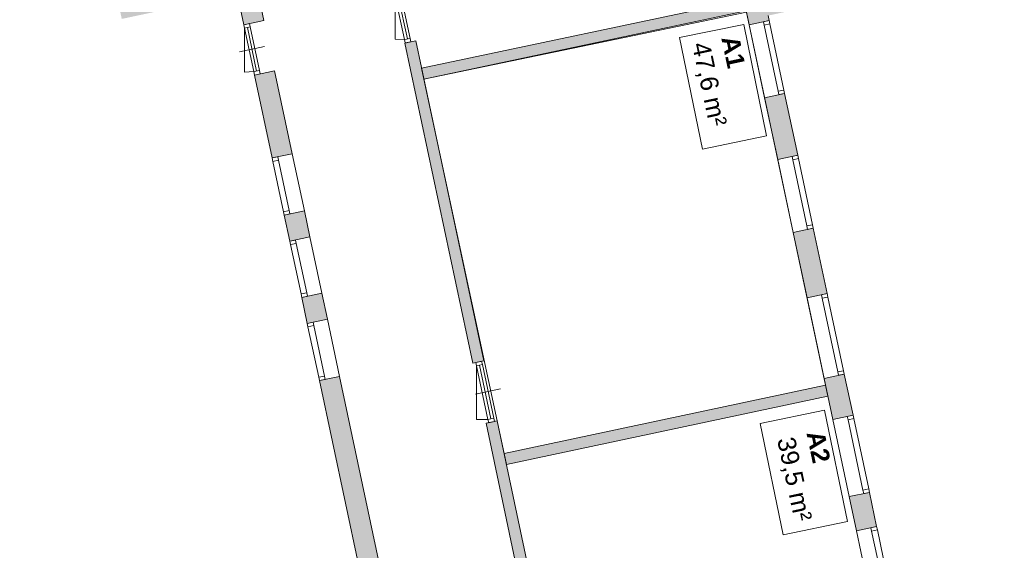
# Model space of a CAD drawing. Header units: millimetres. Extents: x 755778 to 1537169, y 90093 to 392038.
# Tile 36 of 134: x 774161 to 793328, y 313914 to 324240. Entities that reach past the tile are written whole.
import ezdxf

# ---------------------------------------------------------------- set-up
doc = ezdxf.new("R2010")
doc.units = ezdxf.units.MM
doc.layers.add('maatlijnen', color=7, linetype='Continuous')
doc.layers.add('NIV 00', color=7, linetype='Continuous')
doc.layers.add('oppervlaktelijnen', color=6, linetype='Continuous', lineweight=35, plot=False)
doc.layers.add('RUIMTEnr', color=7, linetype='Continuous', lineweight=5)
doc.styles.get("Standard").update_dxf_attribs({"font": 'arial.ttf'})
doc.dimstyles.new('even', dxfattribs={"dimtxt": 500, "dimasz": 50, "dimexe": 100, "dimexo": 0, "dimgap": 50, "dimtad": 1, "dimdec": 0, "dimzin": 0, "dimdsep": 46, "dimtxsty": 'Standard', "dimblk": 'DOT', "dimcen": 1, "dimclrd": 7, "dimclre": 7, "dimclrt": 7, "dimadec": 0, "dimazin": 0, "dimtfac": 1, "dimtdec": 0, "dimtofl": 0, "dimtmove": 0, "dimatfit": 2, "dimldrblk": 'DOT', "dimfxl": 100, "dimfxlon": 1, "dimtolj": 1, "dimtzin": 0, "dimlwd": 5, "dimarcsym": 0})

# ---------------------------------------------------------------- blocks, each defined once
blk = doc.blocks.new('_Dot')
at = {"color": 0, "linetype": 'ByBlock', "lineweight": -2}
blk.add_line((-0.5, 0), (-1, 0), dxfattribs=at)
at = {"color": 0, "linetype": 'ByBlock', "const_width": 0.5}
blk.add_lwpolyline([(-0.25, 0, 1), (0.25, 0, 1)], format="xyb", close=True, dxfattribs=at)
blk = doc.blocks.new('*D96')
at = {"layer": 'Defpoints', "color": 0, "lineweight": 5, "transparency": 16777216}
for p in [(774009, 334320), (776148, 324255), (769491, 322840)]:
    blk.add_point(p, dxfattribs=at)
at = {"layer": 'maatlijnen', "color": 7, "lineweight": -2, "transparency": 16777216}
for p, q in [((767449, 332926), (767254, 332884)), ((769589, 322861), (769393, 322819))]:
    blk.add_line(p, q, dxfattribs=at)
at = {"layer": 'maatlijnen', "color": 7, "lineweight": 5, "transparency": 16777216}
blk.add_line((767362, 332856), (769480, 322889), dxfattribs=at)
at = {"layer": 'maatlijnen', "color": 7, "lineweight": 5, "transparency": 16777216, "xscale": 50, "yscale": 50, "zscale": 50}
for p, rotation in [((767351, 332905), 102.0000000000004), ((769491, 322840), 282.0000000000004)]:
    blk.add_blockref('_Dot', p, dxfattribs=dict(at, rotation=rotation))
at = {"layer": 'maatlijnen', "color": 7, "lineweight": 5, "transparency": 16777216, "insert": (768720, 327936), "char_height": 500, "attachment_point": 5, "rotation": 282}
blk.add_mtext('\\A1;10290', dxfattribs=at)
blk = doc.blocks.new('*D97')
at = {"layer": 'Defpoints', "color": 0, "lineweight": 5, "transparency": 16777216}
for p in [(778368, 324875), (783760, 299507), (774837, 297610)]:
    blk.add_point(p, dxfattribs=at)
at = {"layer": 'maatlijnen', "color": 7, "lineweight": -2, "transparency": 16777216}
for p, q in [((769542, 322999), (769347, 322957)), ((774934, 297631), (774739, 297589))]:
    blk.add_line(p, q, dxfattribs=at)
at = {"layer": 'maatlijnen', "color": 7, "lineweight": 5, "transparency": 16777216}
blk.add_line((769455, 322929), (774826, 297659), dxfattribs=at)
at = {"layer": 'maatlijnen', "color": 7, "lineweight": 5, "transparency": 16777216, "xscale": 50, "yscale": 50, "zscale": 50}
for p, rotation in [((769444, 322978), 101.9999999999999), ((774837, 297610), 281.9999999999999)]:
    blk.add_blockref('_Dot', p, dxfattribs=dict(at, rotation=rotation))
at = {"layer": 'maatlijnen', "color": 7, "lineweight": 5, "transparency": 16777216, "insert": (772439, 310358), "char_height": 500, "attachment_point": 5, "rotation": 282}
blk.add_mtext('\\A1;25935', dxfattribs=at)

msp = doc.modelspace()

# ---------------------------------------------------------------- hatches: boundary and pattern name
at = {"layer": 'NIV 00', "lineweight": 5}
h = msp.add_hatch(color=7, dxfattribs=at)
h.dxf.hatch_style = 1
h.paths.add_polyline_path([(793244.5, 325688.8), (792950.3, 325626.3), (793033.5, 325234.9), (793327.7, 325297.4)])
h.paths.add_polyline_path([(791714.7, 325363.6), (791421.2, 325301.3), (791504.5, 324909.8), (791797.9, 324972.2)])
h.paths.add_polyline_path([(790185.6, 325038.6), (788255, 324628.3), (788358.7, 324140), (788750, 324223.2), (788729.5, 324319.8), (790268.8, 324647.1)])
h = msp.add_hatch(color=7, dxfattribs=at)
h.dxf.hatch_style = 1
h.paths.add_polyline_path([(778367.6, 324874.9), (778523.6, 324141.3), (778914.8, 324224.5), (778717.3, 325153.7), (778699.4, 325237.8), (778675.7, 325349.3), (776606.9, 324909.6), (776516.5, 325335.1), (776125.2, 325251.9), (775944.3, 325213.5), (776148, 324254.9), (776999, 324435.8), (776968.9, 324577.6)])
h.paths.add_polyline_path([(779122.7, 323246.3), (778731.5, 323163.2), (779074.7, 321548.6), (779186.2, 321572.3), (779465.9, 321631.7)])
h.paths.add_polyline_path([(779702.2, 320520), (779311, 320436.8), (779419.1, 319928.2), (779810.4, 320011.3)])
h.paths.add_polyline_path([(780042.5, 318919.1), (779651.2, 318836), (779759.4, 318327.3), (779870.9, 318351), (780150.6, 318410.5)])
h = msp.add_hatch(color=7, dxfattribs=at)
h.dxf.hatch_style = 1
h.paths.add_polyline_path([(788300.7, 324413.1), (788255, 324628.3), (781985.1, 323295.5), (782030.8, 323080.4)])
h = msp.add_hatch(color=7, dxfattribs=at)
h.dxf.hatch_style = 1
h.paths.add_polyline_path([(781871.3, 323830.6), (781656.1, 323784.8), (782980, 317556.3), (783195.2, 317602)])
h = msp.add_hatch(color=7, dxfattribs=at)
h.dxf.hatch_style = 1
h.paths.add_polyline_path([(789051.5, 322804.9), (788940, 322781.2), (788660.2, 322721.7), (788916, 321518.6), (789307.2, 321601.8)])
h.paths.add_polyline_path([(789608.7, 320183.5), (789497.2, 320159.8), (789217.4, 320100.3), (789488.5, 318825.2), (789879.7, 318908.4)])
h.paths.add_polyline_path([(790212.4, 317343.3), (790100.9, 317319.6), (789821.1, 317260.2), (789991.6, 316458.1), (790382.9, 316541.2)])
h.paths.add_polyline_path([(790701.7, 315041.2), (790590.2, 315017.5), (790310.4, 314958.1), (790451.6, 314294.1), (790842.8, 314377.3)])
h.paths.add_polyline_path([(789895.3, 316911.3), (789849.5, 317126.5), (783589.4, 315795.9), (783635.1, 315580.7)])
h = msp.add_hatch(color=7, dxfattribs=at)
h.dxf.hatch_style = 1
h.paths.add_polyline_path([(784743.3, 310367.2), (784528.1, 310321.4), (785703.3, 304792.5), (785918.5, 304838.3)])
h.paths.add_polyline_path([(781965.7, 309871.2), (781574.4, 309788.1), (782247.8, 306620.1), (782359.3, 306643.8), (782639.1, 306703.2)])
h.paths.add_polyline_path([(781649.7, 311358), (781258.4, 311274.9), (781366.5, 310766.2), (781478, 310789.9), (781757.8, 310849.4)])
h.paths.add_polyline_path([(781355.5, 312741.9), (780964.3, 312658.8), (781072.4, 312150.1), (781183.9, 312173.8), (781463.6, 312233.3)])
h.paths.add_polyline_path([(782824.8, 305829.7), (782433.5, 305746.5), (782541.6, 305237.9), (782653.1, 305261.6), (782932.9, 305321)])
h.paths.add_polyline_path([(783140.8, 304342.9), (782749.5, 304259.7), (782857.6, 303751.1), (782969.1, 303774.8), (783248.9, 303834.3)])
h.paths.add_polyline_path([(780386.9, 317298.7), (779995.7, 317215.6), (780756.3, 313636.9), (780867.8, 313660.6), (781147.6, 313720.1)])
h = msp.add_hatch(color=7, dxfattribs=at)
h.dxf.hatch_style = 1
h.paths.add_polyline_path([(783454.5, 316430.4), (783239.3, 316384.6), (784278.6, 311495.2), (784493.8, 311540.9)])

# ---------------------------------------------------------------- linework, layer by layer
at = {"layer": 'NIV 00', "color": 7, "lineweight": 5}
for p, q in [((778914.8, 324224.5), (778717.3, 325153.7)), ((778367.6, 324874.9), (778523.6, 324141.3)), ((781471.9, 324699.5), (781471.9, 323860.2)), ((781471.9, 324699.5), (781652, 323852.4)), ((781527.7, 324711.4), (781707.7, 323864.3)), ((781583.4, 324723.2), (781763.5, 323876.1)), ((781985.1, 323295.5), (788255, 324628.3)), ((788255, 324628.3), (788358.7, 324140)), ((788300.7, 324413.1), (782030.8, 323080.4)), ((788750, 324223.2), (788729.5, 324319.8)), ((778523.6, 324141.3), (778914.8, 324224.5)), ((778635.1, 324165), (778523.6, 324141.3)), ((778523.6, 324141.3), (778537.5, 324075.8)), ((778649, 324099.5), (778635.1, 324165)), ((788358.7, 324140), (788750, 324223.2)), ((788660.2, 322721.7), (788358.7, 324140)), ((788750, 324223.2), (788638.5, 324199.5)), ((788638.5, 324199.5), (788652.4, 324134)), ((788763.9, 324157.7), (788652.4, 324134)), ((788652.4, 324134), (788926, 322846.7)), ((788763.9, 324157.7), (788750, 324223.2)), ((789037.6, 322870.4), (788763.9, 324157.7)), ((778649, 324099.5), (778537.5, 324075.8)), ((778537.5, 324075.8), (778537.5, 323220.2)), ((778537.5, 324075.8), (778717.5, 323228.7)), ((778593.3, 324087.6), (778773.3, 323240.5)), ((778649, 324099.5), (778829.1, 323252.4)), ((781471.9, 323860.2), (781652, 323852.4)), ((781871.3, 323830.6), (781656.1, 323784.8)), ((781656.1, 323784.8), (782980, 317556.3)), ((783195.2, 317602), (781871.3, 323830.6)), ((778438.7, 323612.1), (778927.8, 323716.1)), ((778537.5, 323220.2), (778717.5, 323228.7)), ((778829.1, 323252.4), (778717.5, 323228.7)), ((778717.5, 323228.7), (778731.5, 323163.2)), ((779122.7, 323246.3), (778731.5, 323163.2)), ((778843, 323186.9), (778731.5, 323163.2)), ((778731.5, 323163.2), (779074.7, 321548.6)), ((778843, 323186.9), (778829.1, 323252.4)), ((779465.9, 321631.7), (779122.7, 323246.3)), ((782030.8, 323080.4), (781985.1, 323295.5)), ((788660.2, 322721.7), (789051.5, 322804.9)), ((789037.6, 322870.4), (788926, 322846.7)), ((788926, 322846.7), (788940, 322781.2)), ((789051.5, 322804.9), (788940, 322781.2)), ((789051.5, 322804.9), (789037.6, 322870.4)), ((789051.5, 322804.9), (789307.2, 321601.8)), ((788916, 321518.6), (788660.2, 322721.7)), ((779074.7, 321548.6), (779465.9, 321631.7)), ((779465.9, 321631.7), (779702.2, 320520)), ((779186.2, 321572.3), (779074.7, 321548.6)), ((779074.7, 321548.6), (779088.6, 321483)), ((779200.1, 321506.7), (779088.6, 321483)), ((779088.6, 321483), (779297.1, 320502.3)), ((779200.1, 321506.7), (779186.2, 321572.3)), ((779200.1, 321506.7), (779408.6, 320526)), ((789307.2, 321601.8), (788916, 321518.6)), ((789217.4, 320100.3), (788916, 321518.6)), ((789307.2, 321601.8), (789195.7, 321578.1)), ((789195.7, 321578.1), (789209.6, 321512.5)), ((789321.1, 321536.2), (789209.6, 321512.5)), ((789209.6, 321512.5), (789483.2, 320225.3)), ((789321.1, 321536.2), (789307.2, 321601.8)), ((789594.8, 320249), (789321.1, 321536.2)), ((779408.6, 320526), (779297.1, 320502.3)), ((779297.1, 320502.3), (779311, 320436.8)), ((779311, 320436.8), (779702.2, 320520)), ((779422.5, 320460.5), (779408.6, 320526)), ((779702.2, 320520), (779810.4, 320011.3)), ((779422.5, 320460.5), (779311, 320436.8)), ((779419.1, 319928.2), (779311, 320436.8)), ((789217.4, 320100.3), (789608.7, 320183.5)), ((789488.5, 318825.2), (789217.4, 320100.3)), ((789594.8, 320249), (789483.2, 320225.3)), ((789483.2, 320225.3), (789497.2, 320159.8)), ((789608.7, 320183.5), (789497.2, 320159.8)), ((789608.7, 320183.5), (789594.8, 320249)), ((789608.7, 320183.5), (789879.7, 318908.4)), ((779810.4, 320011.3), (779419.1, 319928.2)), ((779530.6, 319951.9), (779419.1, 319928.2)), ((779419.1, 319928.2), (779433, 319862.6)), ((779544.5, 319886.3), (779530.6, 319951.9)), ((779810.4, 320011.3), (780042.5, 318919.1)), ((779544.5, 319886.3), (779433, 319862.6)), ((779433, 319862.6), (779637.3, 318901.5)), ((779544.5, 319886.3), (779748.8, 318925.2)), ((779748.8, 318925.2), (779637.3, 318901.5)), ((779637.3, 318901.5), (779651.2, 318836)), ((779651.2, 318836), (780042.5, 318919.1)), ((779762.8, 318859.7), (779651.2, 318836)), ((779759.4, 318327.3), (779651.2, 318836)), ((779762.8, 318859.7), (779748.8, 318925.2)), ((780042.5, 318919.1), (780150.6, 318410.5)), ((789879.7, 318908.4), (789488.5, 318825.2)), ((789821.1, 317260.2), (789488.5, 318825.2)), ((789879.7, 318908.4), (789768.2, 318884.7)), ((789768.2, 318884.7), (789782.1, 318819.1)), ((789893.6, 318842.8), (789782.1, 318819.1)), ((789782.1, 318819.1), (790086.9, 317385.2)), ((789893.6, 318842.8), (789879.7, 318908.4)), ((790198.4, 317408.9), (789893.6, 318842.8)), ((780150.6, 318410.5), (779759.4, 318327.3)), ((780150.6, 318410.5), (780386.9, 317298.7)), ((779870.9, 318351), (779759.4, 318327.3)), ((779759.4, 318327.3), (779773.3, 318261.8)), ((779884.8, 318285.5), (779773.3, 318261.8)), ((779773.3, 318261.8), (779981.7, 317281.1)), ((779884.8, 318285.5), (779870.9, 318351)), ((779884.8, 318285.5), (780093.3, 317304.8)), ((782980, 317556.3), (783195.2, 317602)), ((783153.2, 317593.1), (783041.7, 317569.4)), ((783167.1, 317527.6), (783153.2, 317593.1)), ((783041.7, 317569.4), (783055.6, 317503.9)), ((783167.1, 317527.6), (783055.6, 317503.9)), ((783055.6, 317503.9), (783055.6, 316460.2)), ((783055.6, 317503.9), (783277.2, 316461.2)), ((783111.4, 317515.7), (783333, 316473)), ((783167.1, 317527.6), (783388.7, 316484.9)), ((790198.4, 317408.9), (790086.9, 317385.2)), ((790212.4, 317343.3), (790198.4, 317408.9)), ((780093.3, 317304.8), (779981.7, 317281.1)), ((779981.7, 317281.1), (779995.7, 317215.6)), ((780386.9, 317298.7), (779995.7, 317215.6)), ((780107.2, 317239.3), (779995.7, 317215.6)), ((779995.7, 317215.6), (780756.3, 313636.9)), ((780107.2, 317239.3), (780093.3, 317304.8)), ((781147.6, 313720.1), (780386.9, 317298.7)), ((789821.1, 317260.2), (790212.4, 317343.3)), ((789991.6, 316458.1), (789821.1, 317260.2)), ((790086.9, 317385.2), (790100.9, 317319.6)), ((790212.4, 317343.3), (790100.9, 317319.6)), ((790212.4, 317343.3), (790382.9, 316541.2)), ((783033.4, 316954.2), (783522.5, 317058.2)), ((783589.4, 315795.9), (789849.5, 317126.5)), ((789849.5, 317126.5), (789895.3, 316911.3)), ((789895.3, 316911.3), (783635.1, 315580.7)), ((783055.6, 316460.2), (783277.4, 316460.2)), ((783388.7, 316484.9), (783277.2, 316461.2)), ((783277.2, 316461.2), (783291.2, 316395.6)), ((783402.7, 316419.3), (783388.7, 316484.9)), ((790382.9, 316541.2), (789991.6, 316458.1)), ((790310.4, 314958.1), (789991.6, 316458.1)), ((790382.9, 316541.2), (790271.4, 316517.5)), ((790271.4, 316517.5), (790285.3, 316452)), ((790396.8, 316475.7), (790285.3, 316452)), ((790285.3, 316452), (790576.3, 315083.1)), ((790396.8, 316475.7), (790382.9, 316541.2)), ((790687.8, 315106.8), (790396.8, 316475.7)), ((783454.5, 316430.4), (783239.3, 316384.6)), ((783239.3, 316384.6), (784278.6, 311495.2)), ((783402.7, 316419.3), (783291.2, 316395.6)), ((784493.8, 311540.9), (783454.5, 316430.4)), ((783635.1, 315580.7), (783589.4, 315795.9)), ((790687.8, 315106.8), (790576.3, 315083.1)), ((790701.7, 315041.2), (790687.8, 315106.8)), ((790310.4, 314958.1), (790701.7, 315041.2)), ((790451.6, 314294.1), (790310.4, 314958.1)), ((790576.3, 315083.1), (790590.2, 315017.5)), ((790701.7, 315041.2), (790590.2, 315017.5)), ((790701.7, 315041.2), (790842.8, 314377.3)), ((790842.8, 314377.3), (790451.6, 314294.1)), ((790842.8, 314377.3), (790731.3, 314353.6)), ((790731.3, 314353.6), (790745.2, 314288)), ((790856.8, 314311.7), (790842.8, 314377.3)), ((790734.3, 312963.8), (790451.6, 314294.1)), ((790856.8, 314311.7), (790745.2, 314288)), ((790745.2, 314288), (791000.2, 313088.8)), ((791111.7, 313112.5), (790856.8, 314311.7))]:
    msp.add_line(p, q, dxfattribs=at)
at = {"layer": 'NIV 00', "color": 7, "linetype": 'ByBlock', "lineweight": 5}
for p, q in [((781763.5, 323876.1), (781652, 323852.4)), ((781652, 323852.4), (781665.9, 323786.9)), ((781665.9, 323786.9), (781777.4, 323810.6)), ((781777.4, 323810.6), (781763.5, 323876.1))]:
    msp.add_line(p, q, dxfattribs=at)
at = {"layer": 'oppervlaktelijnen', "lineweight": 5}
msp.add_lwpolyline([(782030.8, 323080.4), (788306.9, 324384.2), (789849.5, 317126.5), (783589.4, 315795.9)], close=True, dxfattribs=at)
at = {"layer": 'RUIMTEnr', "lineweight": 5}
for points in [[(788256.7, 324146.8), (788701.6, 321979.3), (787450.1, 321722.4), (787005.2, 323890)], [(789828.4, 316640.2), (790273.2, 314472.6), (789021.8, 314215.8), (788576.9, 316383.4)]]:
    msp.add_lwpolyline(points, close=True, dxfattribs=at)

# ---------------------------------------------------------------- texts
at = {"layer": 'RUIMTEnr', "lineweight": 5, "char_height": 350, "attachment_point": 4, "rotation": 282.01228}
for s, width, insert in [('{\\fArial|b1|i0|c0|p34;A1}\\P47,6 m²', 2508.06, (787671.7, 323850.6)), ('{\\fArial|b1|i0|c0|p34;A2}\\P39,5 m²', 3852.586, (789328.7, 316164.2))]:
    msp.add_mtext_dynamic_manual_height_columns(s, width=width, gutter_width=121.2, heights=[0], dxfattribs=dict(at, insert=insert))

# ---------------------------------------------------------------- dimensions: what is measured, and where the dimension line sits
at = {"layer": 'maatlijnen', "lineweight": 5}
for p1, p2, distance, picture, middle in [((774008.6, 334320), (776148, 324254.9), -6805.9, '*D96', (768719.8, 327935.9)), ((778367.6, 324874.9), (783759.8, 299506.9), -9122.5, '*D97', (772439.3, 310357.7))]:
    dim = msp.add_aligned_dim(p1=p1, p2=p2, distance=distance, dimstyle='even', dxfattribs=at)
    dim.commit()
    dim.dimension.update_dxf_attribs({"geometry": picture, "text_midpoint": middle})

doc.saveas('drawing.dxf')
